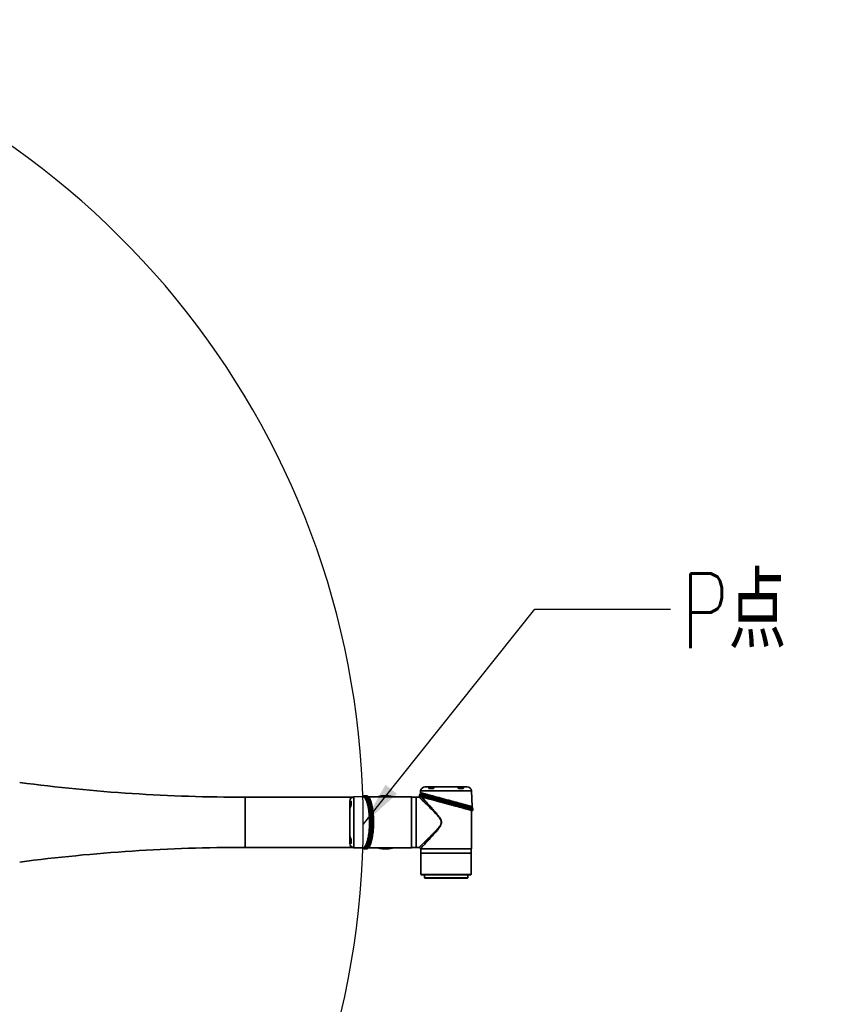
# Model space of a CAD drawing. Header units: millimetres. Extents: x 15 to 361, y 112 to 284.
# Tile 20 of 20: x 322 to 361, y 153 to 199. Entities that reach past the tile are written whole.
import ezdxf

# ---------------------------------------------------------------- set-up
doc = ezdxf.new("R2010")
doc.units = ezdxf.units.MM
doc.layers.add('10', color=7, linetype='Continuous')
doc.styles.add('SLDTEXTSTYLE2', font='TXT', dxfattribs={"width": 0.7, "bigfont": 'bigfont'})
doc.dimstyles.new('SLDDIMSTYLE1', dxfattribs={"dimtxt": 0.18, "dimasz": 2.1, "dimexe": 0, "dimexo": 0.0625, "dimgap": 0, "dimtad": 0, "dimtih": 1, "dimtoh": 1, "dimdec": 0, "dimrnd": 1e-09, "dimzin": 0, "dimdsep": 46, "dimtxsty": 'Standard', "dimsah": 1, "dimcen": 0.09, "dimadec": 0, "dimazin": 0, "dimtfac": 2.1, "dimtdec": 0, "dimtofl": 0, "dimtmove": 0, "dimatfit": 3, "dimfxl": 0, "dimfrac": 2, "dimtolj": 1, "dimtzin": 0, "dimarcsym": 0})

msp = doc.modelspace()

# ---------------------------------------------------------------- linework, layer by layer
at = {"color": 7, "linetype": 'Continuous', "lineweight": 35}
for p, q in [((341.315286, 163.186904), (341.316558, 163.220847)), ((341.330236, 163.179448), (341.329673, 163.211694)), ((341.375452, 163.179448), (341.330236, 163.179448)), ((341.536846, 163.165964), (341.335011, 163.165964)), ((341.357615, 163.226775), (341.55178, 163.226775)), ((341.371393, 163.17324), (341.509797, 163.17324)), ((341.491107, 163.185699), (341.390082, 163.185699)), ((341.550954, 163.179448), (341.505738, 163.179448)), ((342.703823, 163.226775), (342.897988, 163.226775)), ((342.749865, 163.179448), (342.704649, 163.179448)), ((342.920591, 163.165964), (342.718756, 163.165964)), ((342.745806, 163.17324), (342.88421, 163.17324)), ((342.86552, 163.185699), (342.764495, 163.185699)), ((342.925367, 163.179448), (342.880151, 163.179448)), ((342.925929, 163.211694), (342.925367, 163.179448)), ((342.939045, 163.220847), (342.940316, 163.186904)), ((337.659291, 162.754843), (332.725636, 162.754843)), ((332.725636, 161.580516), (332.725636, 162.754843)), ((337.659291, 162.67662), (337.659291, 162.754843)), ((337.753392, 162.754438), (337.659291, 162.754438)), ((338.220935, 162.782674), (337.810315, 162.768334)), ((337.810315, 162.768334), (337.810315, 160.392698)), ((338.397085, 162.824704), (338.336729, 162.823651)), ((340.51817, 162.77509), (338.491334, 162.77509)), ((340.51817, 160.385942), (340.51817, 162.77509)), ((340.726708, 162.754843), (340.51817, 162.754843)), ((340.726708, 160.406189), (340.726708, 162.754843)), ((340.730757, 162.714349), (340.726708, 162.714349)), ((340.872581, 162.754843), (340.730757, 162.754843)), ((340.730757, 162.754843), (340.730757, 160.406189)), ((340.890235, 162.845893), (340.889377, 162.796738)), ((340.937031, 162.96468), (340.911669, 162.899054)), ((340.939983, 163.053303), (340.936868, 162.964111)), ((343.31562, 163.053303), (340.939983, 163.053303)), ((343.341502, 162.312135), (343.31562, 163.053303)), ((337.626896, 162.388254), (337.636843, 162.388254)), ((337.626896, 162.267722), (337.626896, 162.388254)), ((337.626896, 162.267722), (337.636843, 162.267722)), ((337.636843, 162.267722), (337.636843, 162.388254)), ((337.636843, 162.246326), (337.636843, 162.267722)), ((337.636843, 162.267722), (337.642128, 162.267722)), ((337.676713, 162.350289), (337.64277, 162.270268)), ((337.684169, 162.537966), (337.684169, 162.364077)), ((337.694116, 162.394215), (337.691983, 162.379522)), ((337.697654, 162.555409), (337.697654, 162.39974)), ((343.360228, 162.254639), (343.341385, 162.312492)), ((343.377808, 162.133174), (343.37651, 162.207544)), ((343.322375, 160.345448), (343.322375, 162.140051)), ((332.725636, 160.406189), (332.725636, 161.580516)), ((337.626896, 160.89331), (337.636843, 160.89331)), ((337.626896, 160.772778), (337.626896, 160.89331)), ((337.636843, 160.89331), (337.636843, 160.914697)), ((337.636843, 160.772778), (337.636843, 160.89331)), ((337.636843, 160.89331), (337.642128, 160.89331)), ((337.64277, 160.890764), (337.676713, 160.810743)), ((332.725636, 160.406189), (337.659291, 160.406189)), ((337.636843, 160.772778), (337.626896, 160.772778)), ((337.659291, 160.406189), (337.659291, 160.484412)), ((337.659291, 160.406594), (337.753392, 160.406594)), ((337.684169, 160.796961), (337.684169, 160.623066)), ((337.69198, 160.781523), (337.694116, 160.766817)), ((337.697654, 160.761292), (337.697654, 160.605623)), ((337.810315, 160.392698), (338.22093, 160.378359)), ((338.491144, 160.385942), (340.51817, 160.385942)), ((340.51817, 160.406189), (340.726708, 160.406189)), ((340.726708, 160.446683), (340.730757, 160.446683)), ((340.730757, 160.406189), (340.872557, 160.406189)), ((340.933228, 160.345448), (343.322375, 160.345448)), ((340.953475, 160.345448), (340.953475, 160.13691)), ((343.302128, 160.13691), (343.302128, 160.345448)), ((338.336729, 160.337381), (338.397085, 160.336328)), ((340.953475, 160.13691), (343.302128, 160.13691)), ((340.953475, 160.13286), (340.953475, 159.140757)), ((340.953475, 160.13286), (342.127801, 160.13286)), ((340.993969, 160.13691), (340.993969, 160.13286)), ((342.127801, 160.13286), (343.302128, 160.13286)), ((343.261634, 160.13286), (343.261634, 160.13691)), ((343.302128, 159.140757), (343.302128, 160.13286)), ((340.953475, 159.140757), (340.973722, 159.12051)), ((340.953475, 159.140757), (343.302128, 159.140757)), ((343.281881, 159.12051), (340.973722, 159.12051)), ((341.115451, 159.12051), (341.115451, 158.978781)), ((341.115451, 158.978781), (341.135698, 158.958534)), ((341.115451, 158.978781), (343.140152, 158.978781)), ((343.119905, 158.958534), (341.135698, 158.958534)), ((343.119905, 158.958534), (343.140152, 158.978781)), ((343.140152, 158.978781), (343.140152, 159.12051)), ((343.281881, 159.12051), (343.302128, 159.140757))]:
    msp.add_line(p, q, dxfattribs=at)
for centre, radius, start, end in [((332.725636, 243.742897), 80.988054, 262.52424261, 270), ((341.141555, 163.034252), 0.20247, 90, 174.6007815), ((341.3202, 163.17804), 0.010135, 7.9858889, 119.0001737), ((341.319626, 163.211271), 0.010056, 2.4099694, 107.769216), ((341.340779, 163.163056), 0.006459, 93.7371447, 153.2467129), ((341.348594, 163.227765), 0.009076, 353.7337181, 80.6970415), ((341.365786, 163.175576), 0.006074, 270, 337.3801351), ((341.390082, 163.165452), 0.020247, 90, 157.3801351), ((341.491107, 163.165452), 0.020247, 22.6198649, 90), ((341.515404, 163.175576), 0.006074, 202.6198649, 270), ((341.541632, 163.164587), 0.00498, 99.243092, 163.9462008), ((341.559316, 163.178665), 0.008398, 101.1732093, 174.6482069), ((341.561902, 163.226598), 0.010124, 90, 179), ((342.693701, 163.226598), 0.010124, 1, 90), ((342.696287, 163.178665), 0.008398, 5.3517931, 78.8267907), ((342.714771, 163.179625), 0.010124, 181, 227.0171751), ((342.713971, 163.164587), 0.00498, 16.0537992, 80.756908), ((342.740199, 163.175576), 0.006074, 270, 337.3801351), ((342.764495, 163.165452), 0.020247, 90, 157.3801351), ((342.86552, 163.165452), 0.020247, 22.6198649, 90), ((342.889817, 163.175576), 0.006074, 202.6198649, 270), ((342.907009, 163.227765), 0.009076, 99.3029585, 186.2662819), ((342.914824, 163.163056), 0.006459, 26.7532871, 86.2628553), ((342.935403, 163.17804), 0.010135, 60.9998263, 172.0141111), ((342.935976, 163.211271), 0.010056, 72.230784, 177.5900306), ((343.114048, 163.034252), 0.20247, 5.3992185, 90), ((337.829366, 162.566763), 0.20247, 95.3992185, 180), ((337.950098, 162.892138), 0.442895, 231.8830564, 233.0990164), ((337.702326, 162.548656), 0.008212, 124.6750586, 178.7568358), ((337.700795, 162.393833), 0.00669, 118.0040856, 176.7303952), ((332.725636, 79.418135), 80.988054, 90, 97.47575739), ((337.829366, 160.594269), 0.20247, 180, 264.6007815), ((337.950098, 160.268894), 0.442895, 126.9009836, 128.1169436), ((337.700795, 160.767199), 0.00669, 183.2696048, 241.9959144), ((337.702326, 160.612376), 0.008212, 181.2431642, 235.3249414)]:
    msp.add_arc(centre, radius, start, end, dxfattribs=at)
for points, knots in [([(341.350061, 163.236722), (341.329654, 163.236722), (341.288395, 163.236722), (341.237778, 163.236722), (341.195843, 163.236722), (341.165077, 163.236722), (341.14526, 163.236722), (341.142792, 163.236722), (341.141555, 163.236722)], [0, 0, 0, 0, 0.158593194, 0.320649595, 0.485923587, 0.655995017, 0.827446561, 1, 1, 1, 1]), ([(341.335011, 163.165964), (341.33182, 163.166489), (341.325448, 163.167539), (341.317476, 163.174661), (341.316162, 163.182007), (341.315286, 163.186904)], [0, 0, 0, 0, 0.250611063, 0.500423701, 1, 1, 1, 1]), ([(341.316558, 163.220847), (341.318402, 163.224928), (341.321186, 163.231084), (341.335367, 163.235965), (341.345211, 163.236472), (341.350061, 163.236722)], [0, 0, 0, 0, 0.499228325, 0.75326476, 1, 1, 1, 1]), ([(341.329673, 163.211694), (341.330948, 163.215537), (341.332858, 163.221292), (341.344784, 163.226023), (341.353329, 163.226524), (341.357615, 163.226775)], [0, 0, 0, 0, 0.500269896, 0.749327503, 1, 1, 1, 1]), ([(341.340358, 163.169502), (341.337381, 163.170416), (341.331419, 163.172246), (341.330631, 163.177045), (341.330236, 163.179448)], [0, 0, 0, 0, 0.499283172, 1, 1, 1, 1]), ([(341.350061, 163.236722), (341.358753, 163.236722), (341.37655, 163.236722), (341.411496, 163.236722), (341.448565, 163.236722), (341.484424, 163.236722), (341.516463, 163.236722), (341.541949, 163.236722), (341.558783, 163.236722), (341.560878, 163.236722), (341.561902, 163.236722)], [0, 0, 0, 0, 0.122112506, 0.25, 0.377887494, 0.5, 0.622112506, 0.75, 0.877887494, 1, 1, 1, 1]), ([(341.557688, 163.186904), (341.557466, 163.184879), (341.557125, 163.181784), (341.555194, 163.17725), (341.552939, 163.173763), (341.549795, 163.170481), (341.545699, 163.167867), (341.541182, 163.166218), (341.538329, 163.166051), (341.536846, 163.165964)], [0, 0, 0, 0, 0.2491842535, 0.380814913, 0.4996343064, 0.6278136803, 0.7493834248, 0.8697138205, 1, 1, 1, 1]), ([(341.550954, 163.179448), (341.550851, 163.177893), (341.550732, 163.176098), (341.548732, 163.173252), (341.547863, 163.172304), (341.546854, 163.171452), (341.545726, 163.170731), (341.544535, 163.170175), (341.542759, 163.169602), (341.541635, 163.169543), (341.540832, 163.169502)], [0, 0, 0, 0, 0.497812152, 0.574665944, 0.639967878, 0.69659392, 0.748872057, 0.799907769, 0.856925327, 1, 1, 1, 1]), ([(341.55178, 163.226775), (341.551771, 163.226248), (341.551752, 163.225207), (341.551594, 163.216133), (341.551345, 163.20187), (341.551084, 163.186919), (341.550954, 163.179448)], [0, 0, 0, 0, 0.251937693, 0.498038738, 0.749165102, 1, 1, 1, 1]), ([(341.561902, 163.236722), (341.561555, 163.236134), (341.56088, 163.234993), (341.559837, 163.225343), (341.55876, 163.210327), (341.558041, 163.194612), (341.557688, 163.186904)], [0, 0, 0, 0, 0.255883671, 0.497311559, 0.753452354, 1, 1, 1, 1]), ([(342.693701, 163.236722), (342.653081, 163.236722), (342.57039, 163.236722), (342.431235, 163.236722), (342.282441, 163.236722), (342.127801, 163.236722), (341.973162, 163.236722), (341.824367, 163.236722), (341.685213, 163.236722), (341.602521, 163.236722), (341.561902, 163.236722)], [0, 0, 0, 0, 0.119874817, 0.244037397, 0.37123253, 0.5, 0.62876747, 0.755962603, 0.880125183, 1, 1, 1, 1]), ([(342.697914, 163.186904), (342.697563, 163.194544), (342.696847, 163.210118), (342.695404, 163.231085), (342.694379, 163.234477), (342.693701, 163.236722)], [0, 0, 0, 0, 0.245777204, 0.501069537, 1, 1, 1, 1]), ([(342.693701, 163.236722), (342.694724, 163.236722), (342.69682, 163.236722), (342.713653, 163.236722), (342.739139, 163.236722), (342.771178, 163.236722), (342.807038, 163.236722), (342.844107, 163.236722), (342.879053, 163.236722), (342.896849, 163.236722), (342.905542, 163.236722)], [0, 0, 0, 0, 0.122112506, 0.25, 0.377887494, 0.5, 0.622112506, 0.75, 0.877887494, 1, 1, 1, 1]), ([(342.718756, 163.165964), (342.717279, 163.16605), (342.714437, 163.166217), (342.709928, 163.167855), (342.705825, 163.170465), (342.702673, 163.173751), (342.700412, 163.177241), (342.698478, 163.181779), (342.698137, 163.184877), (342.697914, 163.186904)], [0, 0, 0, 0, 0.129808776, 0.249744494, 0.371558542, 0.500018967, 0.618856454, 0.750568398, 1, 1, 1, 1]), ([(342.704649, 163.179448), (342.704519, 163.186884), (342.704259, 163.201763), (342.703915, 163.221515), (342.703859, 163.224675), (342.703823, 163.226775)], [0, 0, 0, 0, 0.251181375, 0.502654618, 1, 1, 1, 1]), ([(342.714771, 163.169502), (342.713967, 163.169543), (342.712842, 163.169602), (342.711065, 163.170176), (342.709873, 163.170733), (342.708746, 163.171454), (342.707737, 163.172306), (342.706868, 163.173255), (342.704871, 163.1761), (342.704752, 163.177894), (342.704649, 163.179448)], [0, 0, 0, 0, 0.143146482, 0.200205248, 0.251294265, 0.303551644, 0.360189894, 0.425536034, 0.50246141, 1, 1, 1, 1]), ([(342.897988, 163.226775), (342.902094, 163.226537), (342.910654, 163.226042), (342.92271, 163.221392), (342.924652, 163.215544), (342.925929, 163.211694)], [0, 0, 0, 0, 0.239601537, 0.499446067, 1, 1, 1, 1]), ([(342.905542, 163.236722), (342.91039, 163.236472), (342.920229, 163.235966), (342.934413, 163.231088), (342.937199, 163.22493), (342.939045, 163.220847)], [0, 0, 0, 0, 0.246604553, 0.500513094, 1, 1, 1, 1]), ([(343.114048, 163.236722), (343.11281, 163.236722), (343.110343, 163.236722), (343.090523, 163.236722), (343.059758, 163.236722), (343.017823, 163.236722), (342.967204, 163.236722), (342.925947, 163.236722), (342.905542, 163.236722)], [0, 0, 0, 0, 0.172568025, 0.344019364, 0.514076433, 0.679364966, 0.841414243, 1, 1, 1, 1]), ([(342.925367, 163.179448), (342.924972, 163.177047), (342.924184, 163.172248), (342.918223, 163.170417), (342.915245, 163.169502)], [0, 0, 0, 0, 0.500341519, 1, 1, 1, 1]), ([(342.940316, 163.186904), (342.939445, 163.182021), (342.938136, 163.174682), (342.930179, 163.167548), (342.923791, 163.166492), (342.920591, 163.165964)], [0, 0, 0, 0, 0.498199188, 0.748629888, 1, 1, 1, 1]), ([(338.257316, 162.79961), (338.246663, 162.795896), (338.229968, 162.790076), (338.213265, 162.784289), (338.207219, 162.782195)], [0, 0, 0, 0, 0.638057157, 1, 1, 1, 1]), ([(338.220968, 162.781739), (338.223678, 162.782103), (338.235838, 162.783739), (338.257373, 162.777539), (338.285307, 162.762981), (338.313, 162.738833), (338.34034, 162.705644), (338.366789, 162.66366), (338.391906, 162.613785), (338.4158, 162.556138), (338.438527, 162.490128), (338.459461, 162.417396), (338.478274, 162.3395), (338.495129, 162.256583), (338.510158, 162.16744), (338.522891, 162.074654), (338.533191, 161.980129), (338.541262, 161.883858), (338.547102, 161.784277), (338.550803, 161.682563), (338.551257, 161.614378), (338.551483, 161.580516)], [0, 0, 0, 0, 0.016069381, 0.072089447, 0.127468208, 0.182846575, 0.23985194, 0.296856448, 0.351880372, 0.406903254, 0.463613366, 0.520322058, 0.57385556, 0.6273879, 0.682592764, 0.737796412, 0.789428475, 0.841059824, 0.894278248, 0.947496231, 1, 1, 1, 1]), ([(338.256906, 162.799162), (338.25757, 162.799493), (338.267332, 162.804361), (338.286392, 162.805421), (338.31412, 162.801657), (338.341982, 162.787633), (338.369499, 162.764633), (338.396203, 162.732729), (338.422163, 162.692104), (338.447403, 162.64236), (338.471357, 162.584498), (338.493565, 162.519696), (338.514199, 162.448127), (338.533357, 162.36894), (338.550483, 162.284265), (338.565306, 162.195873), (338.578058, 162.103874), (338.588858, 162.006852), (338.598918, 161.887773), (338.606875, 161.745386), (338.608024, 161.635823), (338.608603, 161.580516)], [0, 0, 0, 0, 0.003808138, 0.055994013, 0.108180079, 0.16186335, 0.215546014, 0.268008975, 0.32047106, 0.374505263, 0.42853799, 0.480159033, 0.531779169, 0.584996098, 0.638211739, 0.688225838, 0.738239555, 0.789801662, 0.841363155, 0.919919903, 1, 1, 1, 1]), ([(338.33673, 162.823651), (338.317185, 162.822366), (338.289204, 162.820526), (338.264682, 162.804448), (338.257288, 162.7996)], [0, 0, 0, 0, 0.698483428, 1, 1, 1, 1]), ([(338.336733, 162.823476), (338.337236, 162.823542), (338.344382, 162.824487), (338.356714, 162.821945), (338.374415, 162.816247), (338.391292, 162.806913), (338.408974, 162.793291), (338.426288, 162.775861), (338.44287, 162.755228), (338.463306, 162.725058), (338.486898, 162.68196), (338.513756, 162.619855), (338.53857, 162.548863), (338.564519, 162.458156), (338.589882, 162.34658), (338.613359, 162.210824), (338.630565, 162.076166), (338.642524, 161.947289), (338.650285, 161.826915), (338.655164, 161.704388), (338.655771, 161.621753), (338.656074, 161.580516)], [0, 0, 0, 0, 0.003053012, 0.043376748, 0.074819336, 0.110846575, 0.146780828, 0.184144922, 0.219292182, 0.2522215, 0.3164061, 0.376651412, 0.440339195, 0.501350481, 0.585409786, 0.668178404, 0.750476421, 0.81332467, 0.87542947, 0.937836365, 1, 1, 1, 1]), ([(338.397092, 162.824534), (338.397607, 162.824599), (338.405293, 162.825569), (338.418371, 162.822932), (338.437169, 162.816951), (338.454779, 162.807411), (338.472968, 162.793739), (338.490864, 162.776344), (338.508459, 162.755244), (338.533741, 162.718996), (338.565351, 162.660358), (338.601487, 162.569447), (338.634037, 162.462162), (338.662743, 162.339852), (338.686559, 162.203547), (338.70067, 162.104161), (338.705811, 162.049674), (338.706141, 162.046184)], [0, 0, 0, 0, 0.003963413, 0.059085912, 0.100441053, 0.148850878, 0.195602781, 0.242715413, 0.290522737, 0.337014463, 0.449695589, 0.558883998, 0.666934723, 0.776942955, 0.885151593, 0.99264275, 1, 1, 1, 1]), ([(338.736371, 161.580516), (338.736281, 161.602498), (338.7361, 161.646453), (338.734603, 161.713661), (338.732086, 161.783325), (338.728311, 161.855182), (338.722605, 161.937293), (338.714442, 162.027379), (338.702718, 162.127638), (338.688103, 162.227269), (338.672049, 162.315516), (338.655879, 162.390493), (338.640111, 162.454071), (338.619657, 162.525597), (338.593512, 162.601806), (338.560645, 162.675605), (338.532698, 162.72642), (338.515372, 162.746082), (338.510625, 162.751469)], [0, 0, 0, 0, 0.042223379, 0.084427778, 0.129486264, 0.177286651, 0.225180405, 0.292716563, 0.360397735, 0.436267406, 0.512370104, 0.567273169, 0.623617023, 0.681377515, 0.77190499, 0.866043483, 0.96330348, 1, 1, 1, 1]), ([(339.63585, 162.77509), (339.621657, 162.779162), (339.587235, 162.789038), (339.533519, 162.800871), (339.472711, 162.811588), (339.415777, 162.818671), (339.353717, 162.823535), (339.286983, 162.825472), (339.215928, 162.823252), (339.14554, 162.817019), (339.078593, 162.807561), (339.010361, 162.793507), (338.964759, 162.782635), (338.942008, 162.775339), (338.941231, 162.77509)], [0, 0, 0, 0, 0.062810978, 0.152334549, 0.234077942, 0.325854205, 0.396791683, 0.499482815, 0.610439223, 0.699791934, 0.800710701, 0.89841186, 0.996530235, 1, 1, 1, 1]), ([(338.965488, 162.77509), (338.971166, 162.776943), (339.025525, 162.794683), (339.133528, 162.811009), (339.287321, 162.82248), (339.441113, 162.811009), (339.549116, 162.794683), (339.603475, 162.776943), (339.609153, 162.77509)], [0, 0, 0, 0, 0.027435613, 0.262680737, 0.5, 0.737319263, 0.972564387, 1, 1, 1, 1]), ([(340.87256, 160.40626), (340.874026, 160.407672), (340.877001, 160.410535), (340.898407, 160.43125), (340.925353, 160.457304), (340.954332, 160.485362), (340.988296, 160.518294), (341.026721, 160.555569), (341.069075, 160.596735), (341.114742, 160.641228), (341.163303, 160.688615), (341.214387, 160.73863), (341.277091, 160.80027), (341.351384, 160.873699), (341.43668, 160.958826), (341.52415, 161.047402), (341.604682, 161.130811), (341.674183, 161.205317), (341.732639, 161.27063), (341.78315, 161.330884), (341.827562, 161.389585), (341.858089, 161.436753), (341.878797, 161.476907), (341.891652, 161.508741), (341.900447, 161.541755), (341.904136, 161.575698), (341.902108, 161.609501), (341.89223, 161.653724), (341.869326, 161.705727), (341.833572, 161.762877), (341.78965, 161.822046), (341.737888, 161.884373), (341.679401, 161.950039), (341.615758, 162.018415), (341.547653, 162.089394), (341.476768, 162.161726), (341.406963, 162.231915), (341.339374, 162.299205), (341.280903, 162.35698), (341.231914, 162.40518), (341.192303, 162.444034), (341.15531, 162.480213), (341.115053, 162.519499), (341.072735, 162.560736), (341.0299, 162.602376), (340.990975, 162.640139), (340.956474, 162.673596), (340.927053, 162.702083), (340.899225, 162.728989), (340.878981, 162.748587), (340.870826, 162.756444), (340.872551, 162.754781), (340.872582, 162.75475)], [0, 0, 0, 0, 0.0305839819, 0.0620197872, 0.0822122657, 0.1029867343, 0.1244411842, 0.1444463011, 0.1652506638, 0.1869198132, 0.2067840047, 0.2276088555, 0.2494370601, 0.2804438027, 0.3113568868, 0.3423411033, 0.3735454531, 0.3960442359, 0.4156182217, 0.435953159, 0.4515668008, 0.4673000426, 0.4751663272, 0.4830435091, 0.4911592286, 0.4988397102, 0.506659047, 0.5145661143, 0.5302200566, 0.5459211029, 0.5616240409, 0.5819029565, 0.6030870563, 0.6241844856, 0.6490310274, 0.6747088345, 0.6992523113, 0.7240350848, 0.7489103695, 0.7653303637, 0.7811847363, 0.7964810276, 0.8112276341, 0.8330093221, 0.8539147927, 0.8739868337, 0.8955783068, 0.9164764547, 0.9367639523, 0.9683840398, 0.9994189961, 1, 1, 1, 1]), ([(340.923866, 162.78339), (340.923687, 162.783037), (340.921616, 162.778962), (340.915588, 162.772384), (340.906045, 162.764445), (340.891838, 162.756904), (340.880093, 162.755655), (340.872458, 162.754843)], [0, 0, 0, 0, 0.019395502, 0.223778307, 0.428155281, 0.628276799, 1, 1, 1, 1]), ([(341.618367, 162.602365), (341.581346, 162.612235), (341.495632, 162.635087), (341.373065, 162.667769), (341.250672, 162.700407), (341.143403, 162.729005), (341.052775, 162.75317), (340.986707, 162.770789), (340.940978, 162.782978), (340.911436, 162.790858), (340.892837, 162.795814), (340.890529, 162.796431), (340.889377, 162.796738)], [0, 0, 0, 0, 0.0875123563, 0.2026131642, 0.3165117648, 0.4324391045, 0.5464893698, 0.6597841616, 0.7454527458, 0.8301158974, 0.9152233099, 1, 1, 1, 1]), ([(340.912804, 162.900507), (340.90947, 162.896612), (340.902798, 162.888816), (340.893306, 162.870756), (340.891453, 162.855715), (340.890233, 162.845815)], [0, 0, 0, 0, 0.254516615, 0.509309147, 1, 1, 1, 1]), ([(343.37651, 162.207544), (343.375324, 162.207847), (343.372947, 162.208454), (343.353793, 162.213333), (343.323372, 162.221093), (343.281175, 162.231849), (343.227747, 162.245481), (343.164219, 162.261684), (343.090191, 162.280584), (343.013401, 162.300185), (342.935383, 162.320119), (342.859488, 162.339509), (342.778925, 162.360103), (342.693706, 162.381903), (342.617405, 162.401417), (342.550717, 162.418493), (342.495147, 162.432725), (342.435674, 162.447954), (342.375914, 162.463259), (342.314975, 162.478881), (342.258318, 162.493404), (342.197435, 162.509023), (342.130901, 162.526089), (342.061613, 162.543869), (341.992007, 162.561748), (341.926553, 162.57856), (341.857392, 162.596335), (341.790073, 162.613635), (341.725475, 162.630254), (341.645755, 162.650778), (341.553362, 162.674555), (341.448333, 162.701631), (341.351284, 162.726648), (341.249919, 162.752815), (341.150509, 162.778484), (341.058263, 162.80233), (340.990642, 162.819824), (340.943637, 162.831985), (340.913077, 162.839901), (340.893802, 162.844888), (340.891446, 162.8455), (340.890275, 162.845804)], [0, 0, 0, 0, 0.031169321, 0.062461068, 0.093592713, 0.125097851, 0.155902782, 0.18733857, 0.218182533, 0.24997088, 0.274234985, 0.299349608, 0.324106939, 0.34881983, 0.374803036, 0.38913835, 0.404315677, 0.420334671, 0.437194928, 0.45202397, 0.468550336, 0.481714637, 0.499671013, 0.520482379, 0.535789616, 0.55418785, 0.57202055, 0.590739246, 0.60832211, 0.624770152, 0.656986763, 0.687333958, 0.719131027, 0.749639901, 0.791767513, 0.833324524, 0.874724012, 0.90618515, 0.937269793, 0.968803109, 1, 1, 1, 1]), ([(340.895842, 162.790239), (340.894944, 162.79048), (340.893044, 162.790989), (340.895131, 162.79043), (340.900404, 162.789017), (340.90989, 162.786475), (340.92395, 162.782707), (340.945255, 162.776999), (340.975718, 162.768836), (341.01947, 162.757113), (341.074016, 162.742497), (341.13393, 162.726443), (341.194276, 162.710274), (341.253127, 162.694505), (341.329451, 162.674054), (341.427089, 162.647892), (341.549489, 162.615095), (341.683635, 162.57915), (341.827377, 162.540635), (341.97793, 162.500294), (342.13202, 162.459006), (342.28611, 162.417718), (342.436664, 162.377377), (342.580401, 162.338863), (342.700125, 162.306783), (342.797287, 162.280748), (342.874597, 162.260033), (342.945846, 162.240942), (343.010909, 162.223508), (343.06976, 162.207739), (343.130106, 162.19157), (343.190022, 162.175515), (343.244566, 162.1609), (343.288323, 162.149176), (343.320765, 162.140483), (343.344522, 162.134117), (343.359669, 162.130059), (343.368582, 162.12767), (343.369636, 162.127388), (343.370162, 162.127247)], [0, 0, 0, 0, 0.0147092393, 0.0311268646, 0.047537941, 0.0650590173, 0.0836458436, 0.1022689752, 0.1285299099, 0.1548472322, 0.1843485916, 0.2139405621, 0.2352892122, 0.2571981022, 0.2796578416, 0.3148587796, 0.3514638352, 0.3892826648, 0.4280706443, 0.4675351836, 0.5073476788, 0.5471601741, 0.5866247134, 0.6254126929, 0.6632315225, 0.6876524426, 0.711600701, 0.7350585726, 0.7575159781, 0.7794248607, 0.800775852, 0.8303652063, 0.859869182, 0.8861835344, 0.9124474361, 0.9357126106, 0.9589555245, 0.9794802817, 1, 1, 1, 1]), ([(343.360106, 162.255014), (343.358846, 162.255361), (343.356612, 162.255976), (343.340485, 162.260175), (343.318573, 162.265958), (343.288788, 162.273791), (343.251359, 162.283665), (343.206184, 162.295575), (343.15375, 162.309364), (343.094918, 162.324863), (343.029724, 162.34203), (342.958103, 162.360915), (342.880408, 162.381386), (342.797777, 162.403118), (342.710028, 162.426226), (342.617671, 162.450549), (342.52119, 162.47598), (342.422031, 162.50208), (342.319943, 162.528929), (342.215647, 162.556391), (342.110112, 162.584178), (342.00502, 162.611835), (341.900081, 162.639456), (341.795821, 162.666914), (341.694058, 162.69368), (341.596492, 162.719349), (341.502739, 162.744017), (341.412727, 162.767737), (341.328728, 162.789838), (341.252061, 162.809971), (341.182206, 162.828361), (341.118681, 162.845072), (341.063396, 162.859613), (341.017025, 162.871806), (340.978882, 162.88188), (340.948731, 162.889805), (340.927105, 162.895455), (340.915361, 162.898553), (340.910507, 162.899828), (340.911896, 162.899463), (340.911928, 162.899454)], [0, 0, 0, 0, 0.032562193, 0.057758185, 0.083129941, 0.10841205, 0.133694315, 0.159692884, 0.185691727, 0.211314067, 0.236936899, 0.263262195, 0.289588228, 0.31598257, 0.342377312, 0.369494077, 0.396611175, 0.423806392, 0.451001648, 0.478955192, 0.506908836, 0.534653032, 0.562397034, 0.590948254, 0.61949915, 0.647205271, 0.674910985, 0.703457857, 0.732004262, 0.759100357, 0.786195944, 0.814133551, 0.842070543, 0.868271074, 0.894471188, 0.921477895, 0.9484842, 0.973948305, 0.999412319, 1, 1, 1, 1]), ([(340.977386, 162.768389), (340.98491, 162.760339), (341.000176, 162.744008), (341.029077, 162.713063), (341.061582, 162.678228), (341.097631, 162.63953), (341.1367, 162.59753), (341.185234, 162.545251), (341.244895, 162.480793), (341.315026, 162.404655), (341.389511, 162.323281), (341.45736, 162.248431), (341.518163, 162.180648), (341.570126, 162.122004), (341.622526, 162.061882), (341.675233, 162.000096), (341.727187, 161.937142), (341.774518, 161.876867), (341.814972, 161.821454), (341.849604, 161.769075), (341.879917, 161.715409), (341.904278, 161.657012), (341.914527, 161.604912), (341.914126, 161.562637), (341.909252, 161.528215), (341.898777, 161.49147), (341.882697, 161.4529), (341.854941, 161.399894), (341.811174, 161.333143), (341.752162, 161.254867), (341.689677, 161.178044), (341.626759, 161.103945), (341.558658, 161.02592), (341.486568, 160.944958), (341.410371, 160.860693), (341.336992, 160.780307), (341.26547, 160.702536), (341.198592, 160.630185), (341.135247, 160.561918), (341.078683, 160.501149), (341.034064, 160.453302), (341.001026, 160.417935), (340.976969, 160.392199), (340.954684, 160.368366), (340.936972, 160.349457), (340.934469, 160.346778), (340.933228, 160.345448)], [0, 0, 0, 0, 0.0204180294, 0.0414227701, 0.063083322, 0.0833784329, 0.1043792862, 0.126124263, 0.1566342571, 0.1887014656, 0.2195658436, 0.2516050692, 0.2724917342, 0.293289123, 0.3140065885, 0.3351317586, 0.3563257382, 0.3767237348, 0.3935289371, 0.4082797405, 0.4240570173, 0.4397750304, 0.4554971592, 0.4632973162, 0.4712594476, 0.4813991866, 0.4917787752, 0.5025114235, 0.5262715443, 0.5518109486, 0.576882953, 0.6020970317, 0.6271059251, 0.6582384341, 0.6888873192, 0.7205353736, 0.7508482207, 0.7828040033, 0.8131697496, 0.8451517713, 0.8755752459, 0.8968897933, 0.9176277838, 0.9378674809, 0.9691697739, 1, 1, 1, 1]), ([(343.341502, 162.312135), (343.339958, 162.312557), (343.337348, 162.31327), (343.319249, 162.318224), (343.296338, 162.324478), (343.265278, 162.332963), (343.226724, 162.343497), (343.181374, 162.355882), (343.129408, 162.37007), (343.070549, 162.38614), (343.005129, 162.403987), (342.934116, 162.423351), (342.857395, 162.444268), (342.775293, 162.466638), (342.688098, 162.490385), (342.597077, 162.51516), (342.501996, 162.541023), (342.403599, 162.567775), (342.302514, 162.595239), (342.2003, 162.622985), (342.096688, 162.651096), (341.992384, 162.679374), (341.888818, 162.70743), (341.787693, 162.734807), (341.68868, 162.761588), (341.591975, 162.787733), (341.499756, 162.812641), (341.413534, 162.83591), (341.332845, 162.857678), (341.257314, 162.878039), (341.189147, 162.896405), (341.129302, 162.912517), (341.077146, 162.926555), (341.032212, 162.938643), (340.995905, 162.948406), (340.968418, 162.955796), (340.949404, 162.960908), (340.938393, 162.963863), (340.937826, 162.964018), (340.937574, 162.964087)], [0, 0, 0, 0, 0.036567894, 0.061804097, 0.087040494, 0.113007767, 0.138975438, 0.164277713, 0.189580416, 0.215580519, 0.241581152, 0.267570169, 0.293559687, 0.320254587, 0.346949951, 0.373836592, 0.400723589, 0.428349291, 0.45597523, 0.483608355, 0.511241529, 0.539662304, 0.568082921, 0.595958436, 0.623833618, 0.65254126, 0.681248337, 0.708721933, 0.736194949, 0.764518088, 0.792840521, 0.819454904, 0.846068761, 0.873511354, 0.900953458, 0.926670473, 0.952387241, 0.978884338, 1, 1, 1, 1]), ([(337.626896, 162.566763), (337.626896, 162.564428), (337.626896, 162.559788), (337.626896, 162.522455), (337.626896, 162.467128), (337.626896, 162.414235), (337.626896, 162.388254)], [0, 0, 0, 0, 0.2575349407, 0.5119252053, 0.7602503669, 1, 1, 1, 1]), ([(337.626896, 162.388254), (337.627483, 162.402428), (337.628625, 162.429977), (337.638274, 162.470712), (337.65329, 162.509353), (337.669006, 162.53239), (337.676713, 162.543689)], [0, 0, 0, 0, 0.255883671, 0.497311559, 0.753452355, 1, 1, 1, 1]), ([(337.64277, 162.270268), (337.63869, 162.255277), (337.632533, 162.232657), (337.627653, 162.204968), (337.627146, 162.192919), (337.626896, 162.186983)], [0, 0, 0, 0, 0.499228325, 0.75326476, 1, 1, 1, 1]), ([(337.626896, 162.194069), (337.626896, 162.195649), (337.626896, 162.2061), (337.626896, 162.231799), (337.626896, 162.255934), (337.626896, 162.267722)], [0, 0, 0, 0, 0.083495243, 0.552333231, 1, 1, 1, 1]), ([(337.626896, 162.186983), (337.626896, 162.15911), (337.626896, 162.102755), (337.626896, 162.009569), (337.626896, 161.909576), (337.626896, 161.803459), (337.626896, 161.692991), (337.626896, 161.580513), (337.626896, 161.468035), (337.626896, 161.357567), (337.626896, 161.25145), (337.626896, 161.151458), (337.626896, 161.058274), (337.626896, 161.001921), (337.626896, 160.974049)], [0, 0, 0, 0, 0.079296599, 0.1603248, 0.242961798, 0.327997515, 0.413723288, 0.50000001, 0.586284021, 0.672009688, 0.757038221, 0.839682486, 0.920707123, 1, 1, 1, 1]), ([(337.636843, 162.388254), (337.637369, 162.401675), (337.63841, 162.428207), (337.647485, 162.467197), (337.661748, 162.50464), (337.676698, 162.526862), (337.684169, 162.537966)], [0, 0, 0, 0, 0.251937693, 0.498038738, 0.749165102, 1, 1, 1, 1]), ([(337.676713, 162.543689), (337.678738, 162.546193), (337.681833, 162.550018), (337.686368, 162.55424), (337.689855, 162.556854), (337.693137, 162.558536), (337.695751, 162.558812), (337.697399, 162.557776), (337.697567, 162.556218), (337.697654, 162.555409)], [0, 0, 0, 0, 0.2491842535, 0.380814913, 0.4996343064, 0.6278136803, 0.7493834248, 0.8697138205, 1, 1, 1, 1]), ([(337.697654, 162.39974), (337.697128, 162.395995), (337.696078, 162.388517), (337.688957, 162.371589), (337.681611, 162.358809), (337.676713, 162.350289)], [0, 0, 0, 0, 0.250611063, 0.500423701, 1, 1, 1, 1]), ([(337.684169, 162.537966), (337.685724, 162.541871), (337.68752, 162.546378), (337.690366, 162.550393), (337.691314, 162.551431), (337.692166, 162.55205), (337.692887, 162.552214), (337.693443, 162.551931), (337.694016, 162.550963), (337.694074, 162.549721), (337.694116, 162.548834)], [0, 0, 0, 0, 0.497812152, 0.574665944, 0.639967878, 0.69659392, 0.748872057, 0.799907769, 0.856925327, 1, 1, 1, 1]), ([(343.377808, 162.13322), (343.376656, 162.133528), (343.374347, 162.134145), (343.355751, 162.1391), (343.326212, 162.146981), (343.280488, 162.159169), (343.214424, 162.176789), (343.123821, 162.200949), (343.016504, 162.229561), (342.894355, 162.262136), (342.758871, 162.298265), (342.642923, 162.329176), (342.553376, 162.353055), (342.496011, 162.368351), (342.436686, 162.38417), (342.378233, 162.399754), (342.317406, 162.415977), (342.260477, 162.431152), (342.198417, 162.447707), (342.131683, 162.465495), (342.060629, 162.484439), (341.990235, 162.503212), (341.923312, 162.521055), (341.854992, 162.539273), (341.787741, 162.557204), (341.721912, 162.574756), (341.664579, 162.590044), (341.631305, 162.598916), (341.618367, 162.602365)], [0, 0, 0, 0, 0.048046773, 0.096281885, 0.144262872, 0.192817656, 0.25702445, 0.321659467, 0.387369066, 0.451910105, 0.517130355, 0.584436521, 0.608650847, 0.63406574, 0.658101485, 0.6837852, 0.707236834, 0.73356683, 0.753918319, 0.783379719, 0.815212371, 0.840847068, 0.869799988, 0.897829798, 0.925979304, 0.954528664, 0.982319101, 1, 1, 1, 1]), ([(343.37651, 162.207544), (343.375672, 162.216057), (343.373975, 162.233286), (343.364642, 162.247877), (343.35992, 162.255258)], [0, 0, 0, 0, 0.494108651, 1, 1, 1, 1]), ([(338.706141, 162.046184), (338.70967, 162.0114), (338.717033, 161.938823), (338.724474, 161.823378), (338.729484, 161.702655), (338.730093, 161.621176), (338.730398, 161.580516)], [0, 0, 0, 0, 0.234369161, 0.489012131, 0.745006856, 1, 1, 1, 1]), ([(343.367947, 162.127848), (343.367528, 162.127961), (343.366435, 162.128255), (343.363079, 162.129191), (343.359639, 162.130159), (343.357891, 162.130811), (343.357343, 162.131106), (343.357489, 162.131209), (343.357543, 162.131229), (343.357576, 162.131238), (343.357601, 162.131245), (343.357629, 162.131251), (343.357659, 162.131257), (343.357691, 162.131262), (343.357738, 162.13127), (343.357799, 162.131277), (343.358011, 162.131299), (343.358891, 162.131325), (343.360783, 162.131256), (343.363976, 162.131137), (343.369868, 162.131006), (343.372704, 162.13133), (343.374764, 162.131566)], [0, 0, 0, 0, 0.118227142, 0.308455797, 0.433548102, 0.499980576, 0.513277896, 0.514703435, 0.515159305, 0.515331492, 0.515473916, 0.515597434, 0.515717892, 0.515852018, 0.516012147, 0.516435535, 0.517016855, 0.521024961, 0.549006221, 0.620129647, 0.723998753, 1, 1, 1, 1]), ([(338.551483, 161.580516), (338.551061, 161.533622), (338.550348, 161.454366), (338.545393, 161.344193), (338.539139, 161.249079), (338.530654, 161.155436), (338.52012, 161.064763), (338.507736, 160.978507), (338.493548, 160.896313), (338.477478, 160.818127), (338.45963, 160.744559), (338.440267, 160.676812), (338.419349, 160.614666), (338.39698, 160.558723), (338.373233, 160.509337), (338.348458, 160.467403), (338.322595, 160.432854), (338.295842, 160.406198), (338.26838, 160.388164), (338.243345, 160.3787), (338.227516, 160.3791), (338.220962, 160.379266)], [0, 0, 0, 0, 0.0726801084, 0.1228380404, 0.1729963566, 0.2246073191, 0.2762190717, 0.3265083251, 0.3767984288, 0.4284746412, 0.4801519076, 0.5318060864, 0.5834612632, 0.6365184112, 0.6895764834, 0.7430147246, 0.7964536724, 0.851360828, 0.9062684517, 0.9611903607, 1, 1, 1, 1]), ([(338.608603, 161.580516), (338.608257, 161.538053), (338.607642, 161.462732), (338.603443, 161.355465), (338.597659, 161.259148), (338.589827, 161.164958), (338.579953, 161.072862), (338.568043, 160.983491), (338.554253, 160.897939), (338.538755, 160.81758), (338.521588, 160.742086), (338.502703, 160.671759), (338.482232, 160.607086), (338.4605, 160.54915), (338.437392, 160.497802), (338.413069, 160.453671), (338.387638, 160.41714), (338.361538, 160.388913), (338.334687, 160.368826), (338.30723, 160.357723), (338.281066, 160.354813), (338.264267, 160.359977), (338.256718, 160.362297)], [0, 0, 0, 0, 0.061470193, 0.109034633, 0.156930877, 0.204657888, 0.252385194, 0.301464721, 0.350544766, 0.398914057, 0.447284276, 0.496980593, 0.546678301, 0.596504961, 0.646332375, 0.697522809, 0.74871387, 0.800052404, 0.851391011, 0.904161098, 0.956931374, 1, 1, 1, 1]), ([(338.656074, 161.580516), (338.655771, 161.539276), (338.655163, 161.456633), (338.650285, 161.334106), (338.642524, 161.213745), (338.631769, 161.097839), (338.618136, 160.986574), (338.601933, 160.882125), (338.583033, 160.783695), (338.563433, 160.700191), (338.543499, 160.62906), (338.524109, 160.569924), (338.503514, 160.516685), (338.481714, 160.46937), (338.462201, 160.434567), (338.445124, 160.409058), (338.430892, 160.390669), (338.415664, 160.374133), (338.400358, 160.360745), (338.384736, 160.350228), (338.370214, 160.34316), (338.354595, 160.338745), (338.343788, 160.336653), (338.33731, 160.337504), (338.336733, 160.33758)], [0, 0, 0, 0, 0.062161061, 0.124566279, 0.186652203, 0.249482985, 0.310917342, 0.37360982, 0.435122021, 0.498517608, 0.546907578, 0.596993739, 0.646367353, 0.695652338, 0.747470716, 0.776059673, 0.806327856, 0.83827458, 0.871899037, 0.901472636, 0.934431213, 0.960684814, 0.996495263, 1, 1, 1, 1]), ([(338.511514, 160.410625), (338.515962, 160.415681), (338.532988, 160.435038), (338.556797, 160.478591), (338.582877, 160.534765), (338.603582, 160.588346), (338.622676, 160.645957), (338.640109, 160.706965), (338.655878, 160.770532), (338.672048, 160.845512), (338.688102, 160.93376), (338.702717, 161.033387), (338.714442, 161.13365), (338.723135, 161.229605), (338.729501, 161.323977), (338.733559, 161.412412), (338.735947, 161.498081), (338.73623, 161.55304), (338.736371, 161.580516)], [0, 0, 0, 0, 0.034472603, 0.131953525, 0.194900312, 0.256628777, 0.317093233, 0.374978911, 0.43145073, 0.486484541, 0.562753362, 0.638802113, 0.706629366, 0.774326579, 0.834294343, 0.894204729, 0.947108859, 1, 1, 1, 1]), ([(338.730398, 161.580516), (338.730084, 161.539873), (338.729455, 161.458427), (338.724589, 161.337452), (338.71637, 161.219349), (338.709727, 161.139005), (338.704641, 161.100551), (338.704388, 161.098635)], [0, 0, 0, 0, 0.245934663, 0.492833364, 0.738431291, 0.986966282, 1, 1, 1, 1]), ([(337.626896, 160.974049), (337.627146, 160.968116), (337.627652, 160.956074), (337.63253, 160.928387), (337.638688, 160.905763), (337.64277, 160.890764)], [0, 0, 0, 0, 0.246604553, 0.500513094, 1, 1, 1, 1]), ([(337.626896, 160.89331), (337.626896, 160.905098), (337.626896, 160.929233), (337.626896, 160.954932), (337.626896, 160.965383), (337.626896, 160.966963)], [0, 0, 0, 0, 0.447666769, 0.916504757, 1, 1, 1, 1]), ([(337.676713, 160.810743), (337.681597, 160.802247), (337.688936, 160.789481), (337.69607, 160.77255), (337.697125, 160.765049), (337.697654, 160.761292)], [0, 0, 0, 0, 0.498199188, 0.748629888, 1, 1, 1, 1]), ([(338.704388, 161.098635), (338.698606, 161.051475), (338.686763, 160.954882), (338.6626, 160.821407), (338.634075, 160.698809), (338.601477, 160.591601), (338.565354, 160.500669), (338.534442, 160.443336), (338.510562, 160.408736), (338.495267, 160.389748), (338.479447, 160.373281), (338.463863, 160.3601), (338.447641, 160.349477), (338.432465, 160.342295), (338.415911, 160.337703), (338.404539, 160.335562), (338.397607, 160.336431), (338.397092, 160.336496)], [0, 0, 0, 0, 0.1044414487, 0.2139212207, 0.3252211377, 0.4345417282, 0.545012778, 0.659016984, 0.7000315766, 0.7430797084, 0.7837918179, 0.8272952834, 0.8670180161, 0.9116161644, 0.9460878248, 0.9959899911, 1, 1, 1, 1]), ([(337.626896, 160.772778), (337.626896, 160.746797), (337.626896, 160.693904), (337.626896, 160.638577), (337.626896, 160.601244), (337.626896, 160.596604), (337.626896, 160.594269)], [0, 0, 0, 0, 0.239749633, 0.488074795, 0.742465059, 1, 1, 1, 1]), ([(337.676713, 160.617343), (337.669074, 160.628591), (337.6535, 160.651524), (337.632533, 160.703289), (337.62914, 160.745112), (337.626896, 160.772778)], [0, 0, 0, 0, 0.245777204, 0.501069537, 1, 1, 1, 1]), ([(337.684169, 160.623066), (337.676734, 160.634173), (337.661855, 160.656401), (337.642103, 160.706328), (337.638942, 160.746258), (337.636843, 160.772778)], [0, 0, 0, 0, 0.251181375, 0.502654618, 1, 1, 1, 1]), ([(337.697654, 160.605623), (337.697567, 160.604816), (337.697401, 160.603264), (337.695762, 160.602222), (337.693153, 160.60249), (337.689867, 160.60417), (337.686376, 160.606784), (337.681838, 160.611008), (337.678741, 160.614837), (337.676713, 160.617343)], [0, 0, 0, 0, 0.129808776, 0.249744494, 0.371558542, 0.500018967, 0.618856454, 0.750568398, 1, 1, 1, 1]), ([(337.694116, 160.612198), (337.694074, 160.61131), (337.694016, 160.610068), (337.693442, 160.6091), (337.692885, 160.608818), (337.692164, 160.608983), (337.691311, 160.609603), (337.690363, 160.610643), (337.687518, 160.614658), (337.685723, 160.619163), (337.684169, 160.623066)], [0, 0, 0, 0, 0.143146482, 0.200205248, 0.251294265, 0.303551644, 0.360189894, 0.425536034, 0.50246141, 1, 1, 1, 1]), ([(338.207219, 160.378837), (338.213204, 160.376764), (338.229846, 160.370999), (338.246481, 160.3652), (338.257133, 160.361486)], [0, 0, 0, 0, 0.359649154, 1, 1, 1, 1]), ([(338.256178, 160.361819), (338.263299, 160.357116), (338.287998, 160.340805), (338.31647, 160.338805), (338.336734, 160.337381)], [0, 0, 0, 0, 0.288321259, 1, 1, 1, 1]), ([(338.941231, 160.385942), (338.942008, 160.385693), (338.96476, 160.378397), (339.010326, 160.367534), (339.078468, 160.353496), (339.145134, 160.344066), (339.215555, 160.337799), (339.289534, 160.335464), (339.36294, 160.337839), (339.433419, 160.34417), (339.499493, 160.353526), (339.567603, 160.367569), (339.61309, 160.378414), (339.635809, 160.385701), (339.636561, 160.385942)], [0, 0, 0, 0, 0.003467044, 0.101491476, 0.198944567, 0.299525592, 0.387990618, 0.500035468, 0.614691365, 0.700710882, 0.801404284, 0.898649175, 0.996644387, 1, 1, 1, 1]), ([(339.133155, 160.352022), (339.082305, 160.358771), (339.025524, 160.366307), (338.971166, 160.384085), (338.965488, 160.385942)], [0, 0, 0, 0, 0.895555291, 1, 1, 1, 1]), ([(339.609153, 160.385942), (339.603475, 160.384089), (339.549115, 160.366346), (339.441119, 160.350171), (339.2873, 160.338024), (339.184537, 160.347356), (339.133155, 160.352022)], [0, 0, 0, 0, 0.03720995, 0.35626458, 0.67813229, 1, 1, 1, 1]), ([(340.872458, 160.406189), (340.8801, 160.405381), (340.891858, 160.404138), (340.906006, 160.396567), (340.915743, 160.388728), (340.923587, 160.378996), (340.931166, 160.36485), (340.932415, 160.353092), (340.933227, 160.345448)], [0, 0, 0, 0, 0.239431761, 0.368332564, 0.499974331, 0.631619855, 0.760531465, 1, 1, 1, 1])]:
    msp.add_open_spline(points, degree=3, knots=knots, dxfattribs=at)
for points in [[(341.540832, 163.169502), (341.505252, 163.169502), (341.434093, 163.169502), (341.371603, 163.169502), (341.340358, 163.169502)], [(342.915245, 163.169502), (342.884, 163.169502), (342.82151, 163.169502), (342.750351, 163.169502), (342.714771, 163.169502)], [(337.694116, 162.548834), (337.694116, 162.525874), (337.694116, 162.479955), (337.694116, 162.422795), (337.694116, 162.394215)], [(337.694116, 160.766817), (337.694116, 160.738237), (337.694116, 160.681077), (337.694116, 160.635158), (337.694116, 160.612198)]]:
    msp.add_open_spline(points, degree=3, dxfattribs=at)
at = {"layer": '10'}
msp.add_arc((299.609079, 161.580516), 38.646563, 283.6361859, 76.3638141, dxfattribs=at)

# ---------------------------------------------------------------- texts
at = {"layer": '10', "insert": (353.142158, 173.229369), "char_height": 3.5, "attachment_point": 1, "style": 'SLDTEXTSTYLE2'}
msp.add_mtext('P点', dxfattribs=at)

# ---------------------------------------------------------------- leaders
at = {"layer": '10'}
msp.add_leader([(338.255517, 161.482276), (346.275, 171.552778), (352.625, 171.552778)], dimstyle='SLDDIMSTYLE1', dxfattribs=at)

doc.saveas('drawing.dxf')
